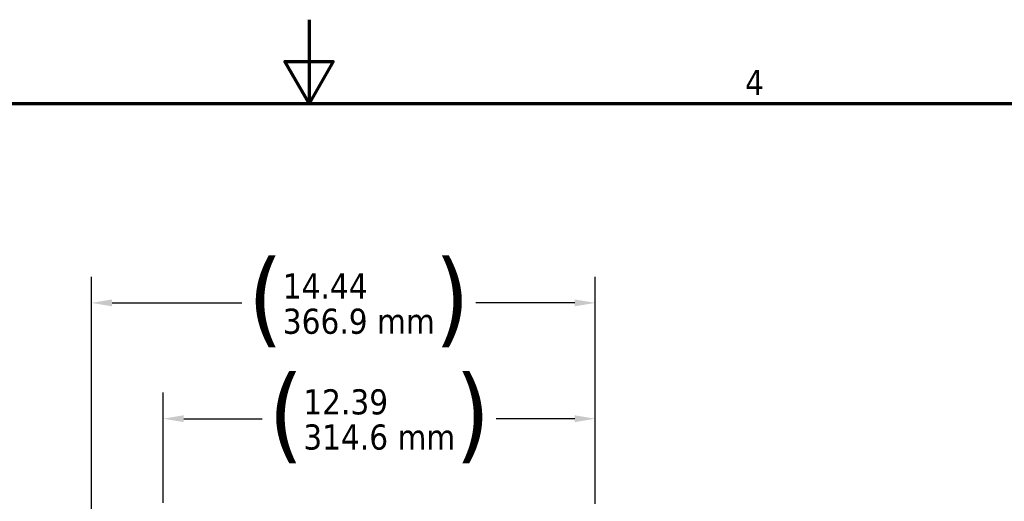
# Model space of a CAD drawing. Header units: inches. Extents: x 1 to 203, y 4 to 128.
# Tile 42 of 66: x 94 to 122, y 115 to 128. Entities that reach past the tile are written whole.
import ezdxf

# ---------------------------------------------------------------- set-up
doc = ezdxf.new("R2010")
doc.units = ezdxf.units.IN
doc.header["$LTSCALE"] = 6
doc.header["$MEASUREMENT"] = 0
doc.layers.add('Border (ANSI)', color=7, linetype='Continuous', lineweight=70)
doc.layers.add('Dimension (ANSI)', color=7, linetype='Continuous', lineweight=25)
doc.styles.add('Dimension Text', font='tahoma.ttf')
doc.dimstyles.new('Dual Dimension', dxfattribs={"dimscale": 6, "dimtxt": 0.12, "dimasz": 0.098425, "dimexe": 0.125, "dimexo": 0.0625, "dimgap": 0.031496, "dimtad": 0, "dimtih": 1, "dimtoh": 1, "dimrnd": 1e-08, "dimzin": 4, "dimdsep": 46, "dimtxsty": 'Dimension Text', "dimcen": 0.09, "dimdle": 0.393701, "dimclrd": 256, "dimclre": 256, "dimclrt": 256, "dimadec": 0, "dimazin": 1, "dimtfac": 1, "dimtofl": 0, "dimtmove": 0, "dimatfit": 3, "dimfxl": 1, "dimtolj": 1, "dimtzin": 4, "dimlwd": -1, "dimlwe": -1, "dimarcsym": 0})

# ---------------------------------------------------------------- blocks, each defined once
blk = doc.blocks.new('Borders Default Border')
at = {"layer": 'Border (ANSI)', "flags": 128}
for points in [[(17, 21.4), (17, 21), (16.8845, 21.2), (17.1155, 21.2), (17, 21)], [(0.5, 1), (0.5, 21), (33.5, 21), (33.5, 1), (0.5, 1)]]:
    blk.add_lwpolyline(points, dxfattribs=at)
at = {"layer": 'Border (ANSI)', "insert": (19.0831, 21.04), "char_height": 0.12, "attachment_point": 7, "style": 'Dimension Text'}
blk.add_mtext('4', dxfattribs=at)
blk = doc.blocks.new('*D10')
at = {"layer": 'Defpoints', "color": 0, "transparency": 16777216}
for p in [(110.206, 120.282), (110.206, 114.151), (95.761, 74.914)]:
    blk.add_point(p, dxfattribs=at)
at = {"layer": 'Dimension (ANSI)', "transparency": 16777216}
for p, q in [((95.761, 75.289), (95.761, 121.032)), ((110.206, 114.526), (110.206, 121.032)), ((96.352, 120.282), (100.074, 120.282)), ((109.616, 120.282), (106.779, 120.282))]:
    blk.add_line(p, q, dxfattribs=at)
for points in [[(96.352, 120.381), (96.352, 120.184), (95.761, 120.282)], [(109.616, 120.381), (109.616, 120.184), (110.206, 120.282)]]:
    blk.add_solid(points, dxfattribs=at)
at = {"layer": 'Dimension (ANSI)', "transparency": 16777216, "insert": (103.426, 120.282), "char_height": 0.72, "attachment_point": 5, "style": 'Dimension Text'}
blk.add_mtext('\\A1;{\\H3.0x;(}\\S14.44^ 366.9 mm;{\\H3.0x;)}', dxfattribs=at)
blk = doc.blocks.new('*D11')
at = {"layer": 'Defpoints', "color": 0, "transparency": 16777216}
for p in [(110.206, 116.963), (97.82, 114.174), (110.206, 114.151)]:
    blk.add_point(p, dxfattribs=at)
at = {"layer": 'Dimension (ANSI)', "transparency": 16777216}
for p, q in [((97.82, 114.549), (97.82, 117.713)), ((110.206, 114.526), (110.206, 117.713)), ((98.411, 116.963), (100.66, 116.963)), ((109.616, 116.963), (107.366, 116.963))]:
    blk.add_line(p, q, dxfattribs=at)
for points in [[(98.411, 117.061), (98.411, 116.864), (97.82, 116.963)], [(109.616, 117.061), (109.616, 116.864), (110.206, 116.963)]]:
    blk.add_solid(points, dxfattribs=at)
at = {"layer": 'Dimension (ANSI)', "transparency": 16777216, "insert": (104.013, 116.963), "char_height": 0.72, "attachment_point": 5, "style": 'Dimension Text'}
blk.add_mtext('\\A1;{\\H3.0x;(}\\S12.39^ 314.6 mm;{\\H3.0x;)}', dxfattribs=at)

msp = doc.modelspace()

# ---------------------------------------------------------------- block references
at = {"xscale": 6, "yscale": 6, "zscale": 6}
msp.add_blockref('Borders Default Border', (0, 0), dxfattribs=at)

# ---------------------------------------------------------------- dimensions: what is measured, and where the dimension line sits
at = {"layer": 'Dimension (ANSI)'}
for base, p1, p2, text, picture, middle in [((110.2061, 120.2822), (95.7614, 74.914), (110.2061, 114.1509), '{\\H3.0x;(}\\S<>^ 366.9 mm;{\\H3.0x;)}', '*D10', (103.4264, 120.2822)), ((110.206, 116.963), (97.82, 114.174), (110.206, 114.151), '{\\H3.0x;(}\\S<>^ 314.6 mm;{\\H3.0x;)}', '*D11', (104.013, 116.963))]:
    dim = msp.add_linear_dim(base=base, p1=p1, p2=p2, angle=180, text=text, dimstyle='Dual Dimension', override={"dimgap": 0.031496, "dimtih": 0, "dimtoh": 0, "dimdec": 2, "dimpost": '\\X', "dimtol": 0, "dimlim": 0, "dimtp": 0, "dimtm": 0, "dimtdec": 2, "dimatfit": 1}, dxfattribs=at)
    dim.commit()
    dim.dimension.update_dxf_attribs({"geometry": picture, "text_midpoint": middle, "dimtype": 160})

doc.saveas('drawing.dxf')
